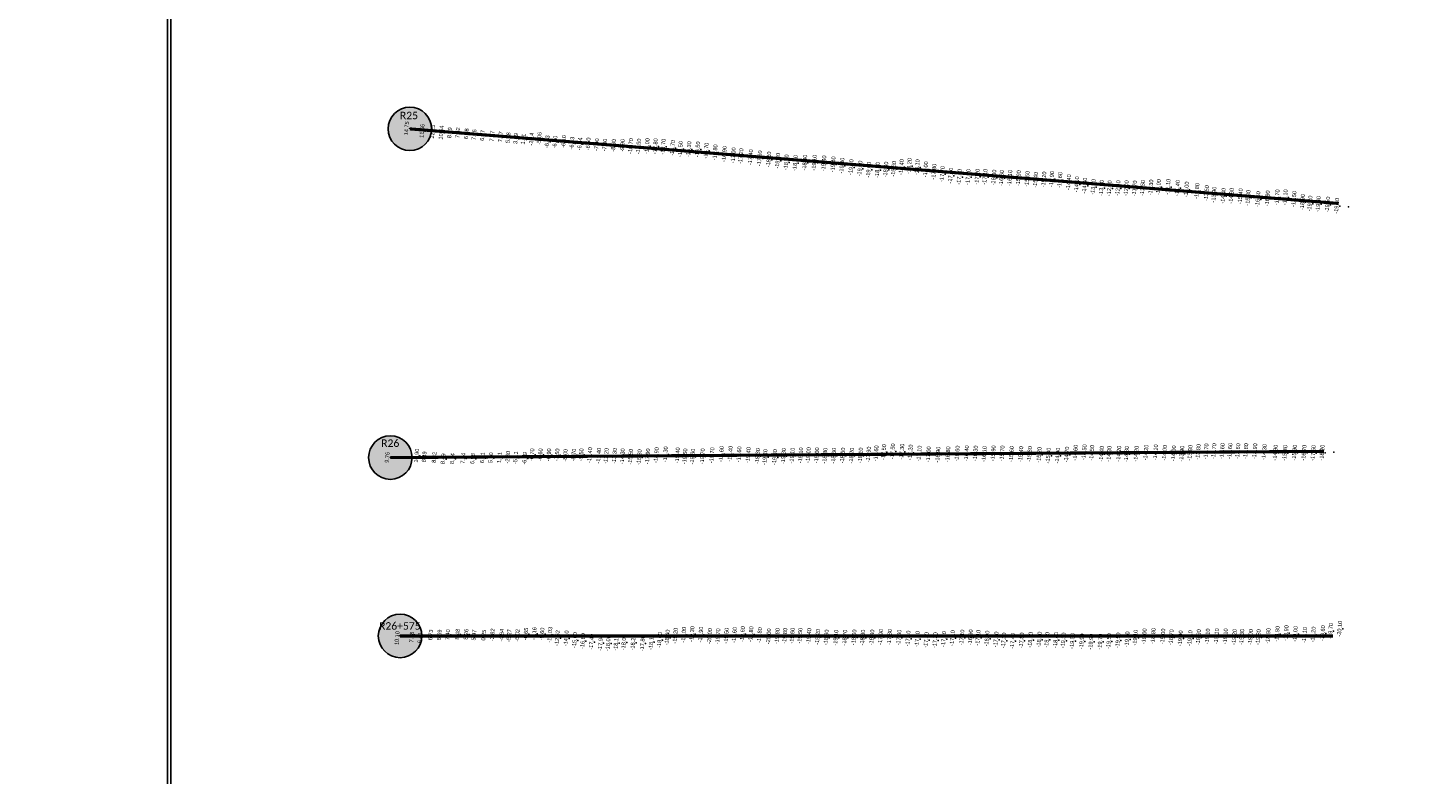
# Model space of a CAD drawing. Header units: feet. Extents: x 850675 to 1077306, y 463961 to 606658.
# Tile 61 of 77: x 943416 to 947924, y 570240 to 572645. Entities that reach past the tile are written whole.
import ezdxf
from ezdxf.enums import TextEntityAlignment as Align

# ---------------------------------------------------------------- set-up
doc = ezdxf.new("R2010")
doc.units = ezdxf.units.FT
doc.header["$MEASUREMENT"] = 0
doc.header["$XCLIPFRAME"] = 0
doc.header["$PDSIZE"] = 100
for name, color, linetype in [('Circle', 253, 'Continuous'), ('ELEV8', 7, 'Continuous'), ('Plan', 150, 'Continuous'), ('POINTS8', 7, 'Continuous'), ('Text', 255, 'Continuous')]:
    doc.layers.add(name, color=color, linetype=linetype)
doc.layers.add('MrSID', color=251, linetype='Continuous', transparency=0.2)
doc.styles.add('Legend', font='calibri.ttf')
doc.styles.add('MM-STANDARD', font='txt', dxfattribs={"height": 1})
picture_1 = doc.add_image_def('image8.sid', size_in_pixel=(6313, 6971))
picture_2 = doc.add_image_def('image10.sid', size_in_pixel=(6310, 6968))
picture_3 = doc.add_image_def('image11.jpg', size_in_pixel=(1570, 944))

# ---------------------------------------------------------------- blocks, each defined once
blk = doc.blocks.new('circle-block')
at = {"layer": 'Circle'}
h = blk.add_hatch(color=256, dxfattribs=at)
h.dxf.hatch_style = 1
edge = h.paths.add_edge_path()
edge.add_arc((945749.99, 597641.21), 70, 0, 360)
blk.add_circle((945749.99, 597641.21), 70, dxfattribs=at)

msp = doc.modelspace()

# ---------------------------------------------------------------- linework, layer by layer
at = {"layer": 'Plan', "const_width": 10}
for points in [[(944645.61, 572320.35), (947636.6282, 572080.253)], [(944582.62, 571262.19), (947589.1278, 571282.3014)], [(944613.81, 570688.03), (947618.2382, 570688.03)]]:
    msp.add_lwpolyline(points, dxfattribs=at)
at = {"layer": 'POINTS8', "color": 250, "linetype": 'Continuous', "lineweight": 0, "transparency": 33554687}
for p in [(944645.005, 572321.163, 14.751), (944694.8243, 572313.1556, 11.66), (944728.425, 572310.8036, 12.25), (944756.3136, 572307.7795, 10.541), (944783.5302, 572306.9395, 8.994), (944809.7138, 572307.1994, 7.52), (944837.854, 572303.776, 6.975), (944862.417, 572300.669, 7.656), (944889.419, 572298.608, 6.872), (944920.105, 572296.313, 7.072), (944947.603, 572294.269, 7.867), (944972.034, 572291.143, 5.682), (944996.39, 572288.639, 3.485), (945020.628, 572286.713, 1.805), (945047.0076, 572286.5143, -2.137), (945072.098, 572289.063, -5.061), (945097.5, 572278.3797, -6.1327), (945122.53, 572277.22, -6.3), (945150.89, 572279.13, -6.1), (945177.4751, 572273.8397, -6.1303), (945202.6728, 572271.1962, -6.1401), (945229.73, 572271.38, -6.5), (945257.26, 572268.54, -7), (945283.01, 572267.58, -7.8), (945311.24, 572266.76, -8.9), (945339.82, 572266.46, -9.9), (945366.25, 572264.18, -10.7), (945391.79, 572263.03, -11.5), (945419.23, 572264.3, -12), (945445.66, 572263.73, -12.8), (945471.09, 572262.26, -13.7), (945501.08, 572258.58, -14.7), (945526.38, 572255.02, -15.5), (945553.51, 572254.25, -16.3), (945581.94, 572253.65, -16.5), (945609.7, 572249.6, -16.7), (945638.03, 572244.2, -16.8), (945667.92, 572238.88, -16.9), (945696.97, 572234.65, -17), (945721.18, 572231.78, -17.2), (945752.41, 572228.37, -17.4), (945781.52, 572224.72, -17.6), (945810.7, 572221.15, -18.2), (945839.44, 572217.11, -18.3), (945867.28, 572211.86, -18.5), (945896.12, 572209.95, -18.8), (945926.77, 572211.24, -18.9), (945957.65, 572210.84, -19.1), (945988.22, 572208.62, -19.4), (946017.98, 572205.61, -19.4), (946046.57, 572201.45, -19.3), (946075.86, 572196.4, -19.3), (946104.43, 572192.02, -19.1), (946132.59, 572188.26, -19), (946160.87, 572187.64, -18.9), (946187.7, 572188.85, -18.8), (946213.02, 572191.26, -18.6), (946237.86, 572196.77, -18.4), (946263.13, 572200.13, -18.2), (946288.78, 572196.41, -18.1), (946316.24, 572189.64, -18), (946343.11, 572181.94, -17.8), (946369.49, 572174.6, -17.7), (946396.77, 572169.32, -17.7), (946424.51, 572165.25, -17.6), (946452.75, 572164.79, -17.4), (946482.05, 572165.77, -17.2), (946507.2, 572165.3, -17.1), (946535.59, 572163.08, -16.8), (946560.29, 572161.81, -16.6), (946587.1, 572161.78, -16.1), (946614.87, 572160.97, -15.9), (946642.95, 572158.81, -15.6), (946669.9, 572155.78, -15.4), (946696.58, 572156.99, -15.2), (946722.06, 572158.35, -14.9), (946748.44, 572155.2, -14.6), (946776.66, 572147.97, -14.4), (946802.5, 572141.36, -14.1), (946828.21, 572137.2, -14.3), (946855.68, 572133.02, -13.8), (946882.19, 572129.42, -13.1), (946907.73, 572128.49, -12.7), (946935.18, 572128.69, -12.4), (946962.08, 572128.69, -12), (946988.61, 572128, -11.7), (947014.59, 572129.57, -11.5), (947041.11, 572131.17, -11.3), (947065.95, 572132.25, -11), (947096.56, 572133.21, -11.1), (947126.72, 572129.58, -11.4), (947155.75, 572124.58, -12), (947189.71, 572119.63, -12.8), (947220.42, 572113.02, -13.5), (947244.69, 572108.15, -13.9), (947274.37, 572104.22, -14.4), (947300.56, 572104.36, -14.9), (947329.56, 572102.91, -15.4), (947354.28, 572097.92, -15.8), (947385.84, 572093.59, -16.5), (947416.63, 572095.92, -16.9), (947447.84, 572099.45, -17.7), (947474.16, 572099.46, -18.1), (947502.21, 572094.06, -18.5), (947529.52, 572084.47, -18.9), (947553.56, 572079.39, -19.2), (947580.32, 572078.08, -19.4), (947610.09, 572076.28, -19.5), (947639.76, 572072.04, -19.5), (947668.28, 572069.76, -19.4), (944677.159, 571267.764, 10.9), (945048.45, 571270.62, -6.7), (945075.28, 571270.57, -6.6), (945102.85, 571270.46, -6.9), (945129.45, 571270.23, -7.5), (945155.82, 571268.97, -8), (945183.05, 571269.75, -8.7), (945207.11, 571270.83, -9.5), (945234.46, 571269.37, -10.4), (945263.26, 571267.55, -11.4), (945287.45, 571267.08, -12.2), (945314.24, 571267.02, -13.3), (945448.77, 571269.43, -18.9), (945478.11, 571271.94, -19.3), (945516.78, 571268.86, -19.4), (945628.12, 571269.08, -19.7), (945658.17, 571273.11, -19.6), (945686.7, 571273.76, -19.4), (945715.27, 571272.12, -19.6), (945744.56, 571269.68, -19.4), (945774.88, 571266.48, -19.3), (945858.27, 571266.72, -19.3), (945886.37, 571268.05, -19.1), (945913.64, 571268.72, -19.1), (945938.41, 571269.35, -19), (945965.35, 571268.77, -19), (945991.96, 571267.67, -18.8), (946019.96, 571267.66, -18.6), (946048.95, 571268.19, -18.5), (946077.54, 571267.9, -18.2), (946106.02, 571268.41, -18.1), (946131.91, 571271.41, -17.9), (946156.52, 571275.3, -17.6), (946181.12, 571279.34, -17.5), (946209.74, 571281.57, -17.5), (946239.37, 571280.88, -17.3), (946266.83, 571278.07, -17.2), (946295.35, 571274.58, -17.1), (946325.01, 571272.06, -17), (946355.8, 571271.17, -16.9), (946387.68, 571272.09, -16.8), (946417.71, 571274.66, -16.6), (946447.7, 571275.32, -16.4), (946476.29, 571274.81, -16.3), (946504.95, 571273.1, -16.1), (946533.97, 571275.22, -15.9), (946562.39, 571275.01, -15.7), (946592.27, 571272.98, -15.6), (946622.48, 571272.8, -15.4), (946650.82, 571272.81, -15.3), (946681.5, 571270.6, -15.2), (946711.17, 571268.07, -15), (946740.97, 571268.02, -14.9), (946770.29, 571271.36, -14.7), (946798.2, 571277.37, -14.6), (946826.81, 571278.74, -14.5), (946851, 571276.95, -14.5), (946882.14, 571273.78, -14.4), (946906.73, 571273.92, -14.3), (946937.92, 571274.16, -14.2), (946962.77, 571273.28, -14.3), (946994.19, 571273.94, -14.2), (947025.57, 571277.73, -14.2), (947056.12, 571278.58, -14.1), (947085.43, 571276.96, -14), (947114.55, 571275.18, -14), (947140.94, 571274.31, -13.9), (947167.48, 571276.96, -13.9), (947193.72, 571280.16, -13.8), (947219.13, 571281.59, -13.7), (947244.14, 571282.32, -13.7), (947270.96, 571282.71, -13.6), (947296.08, 571282.83, -13.6), (947321.52, 571282.18, -13.6), (947346.94, 571282.46, -13.8), (947375.96, 571282.05, -13.9), (947406.4, 571279.59, -14.3), (947442.15, 571277.47, -14.9), (947473.02, 571276.4, -15.4), (947503.76, 571277.49, -15.9), (947534.4, 571277.13, -16.7), (947564.23, 571276.55, -17.5), (947592.72, 571277.52, -18.2), (947620.87, 571279.27, -18.9), (944582.62, 571262.19, 9.76), (944701.928, 571263.789, 8.487), (944733.887, 571262.057, 8.323), (944762.51, 571257.447, 8.49), (944792.497, 571258.052, 8.138), (944827.013, 571258.935, 7.543), (944857.653, 571258.079, 6.984), (944889.401, 571260.649, 6.314), (944916.143, 571260.649, 5.502), (944944.132, 571261.068, 1.808), (944970.605, 571262.641, -2.301), (944995.875, 571260.956, -5.113), (945025.2922, 571258.9715, -6.1868), (945339.64, 571265.78, -14.3), (945365.74, 571264.21, -15.5), (945393.82, 571262.82, -16.8), (945421.04, 571265.38, -17.9), (945541.04, 571265.58, -19.5), (945565.69, 571264.79, -19.5), (945597.29, 571265.72, -19.7), (945798.84, 571263.36, -19.4), (945830.08, 571262.93, -19.3), (944613.81, 570688.03, 10.1), (944660.695, 570691.414, 7.18), (944691.251, 570690.325, 6.405), (944722.535, 570690.509, 6.726), (944750.422, 570690.256, 6.693), (944777.455, 570691.103, 7.396), (944808.944, 570692.596, 8.479), (944836.205, 570692.609, 8.26), (944862.13, 570689.948, 5.969), (944893.363, 570689.774, 0.251), (944920.947, 570690.882, -3.818), (944950.738, 570689.723, -4.838), (944975.052, 570688.355, -5.266), (945001.364, 570689.307, -6.022), (945028.723, 570693.46, -6.646), (945055.5634, 570695.0759, -8.1563), (945080.8483, 570693.6112, -9.5961), (945106.0591, 570691.1255, -11.0289), (945130.1229, 570680.5982, -12.6242), (945484.03, 570682.26, -18.4), (945510.1, 570688.02, -19.2), (945537.04, 570691.24, -19), (945563.7, 570693.44, -19.3), (945591.83, 570691.8, -19.9), (945620.54, 570686.86, -20), (945647, 570686.22, -19.7), (945674.37, 570688.22, -19.5), (945700.19, 570690.72, -19.6), (945726.35, 570693.28, -19.6), (945753.61, 570692.91, -19.8), (945781.25, 570689.94, -19.8), (945810.59, 570685.99, -20), (945837.96, 570687.01, -19.8), (945862.52, 570687.76, -19.8), (945886.56, 570688.1, -19.6), (945911.36, 570688.1, -19.5), (945939.97, 570686.95, -19.4), (945968.38, 570684.32, -19.2), (945996.09, 570682.45, -18.9), (946026.88, 570681.76, -19.1), (946055.63, 570681.99, -18.7), (946085.41, 570682.66, -18.5), (946113.37, 570682.17, -18.3), (946142.77, 570682.48, -18.4), (946171.24, 570684.23, -17.9), (946199.72, 570684.08, -17.8), (946229.95, 570682.17, -17.6), (946402.18, 570680.43, -17.1), (946432.66, 570682.4, -17.1), (946460.35, 570682.79, -16.9), (946484.77, 570681.53, -17.1), (946991.19, 570681.71, -19.1), (947020.09, 570686.14, -19), (947048.62, 570687.23, -18.8), (947079.68, 570685.66, -19), (947106.75, 570683.22, -18.7), (947194.54, 570683.42, -18.9), (947223.43, 570685.83, -19.1), (947252.69, 570686.45, -19.1), (947281.3, 570686.1, -19.1), (947310.06, 570684.19, -19.2), (947334.07, 570684.3, -19.3), (947362.36, 570683.72, -19), (947387.31, 570683.46, -19.3), (947418.85, 570687.63, -18.9), (947448.12, 570694.26, -18.9), (947476.87, 570696.51, -18.9), (947506.37, 570693.93, -19), (947536.14, 570690.71, -19.1), (947564.23, 570691.96, -19.2), (947594.71, 570696.15, -19.6), (947619.98, 570703.46, -19.7), (947649.33, 570710.63, -20.1), (945158.82, 570679.48, -14.1), (945186.03, 570673.81, -15.6), (945212.11, 570670.82, -16.8), (945239.91, 570668.36, -17.4), (945269.19, 570664.94, -17.9), (945293.87, 570663.89, -18), (945319.37, 570665.18, -18.1), (945344.22, 570666.69, -18), (945374.02, 570666.14, -18.2), (945404.18, 570663.57, -17.8), (945432.6, 570667.67, -18.1), (945459.39, 570674.45, -18.6), (946259.43, 570679.04, -17.4), (946288.93, 570677.3, -17.3), (946317.91, 570674.79, -17.3), (946346.6, 570673.76, -17.3), (946374.26, 570677.33, -17.2), (946513.58, 570679.01, -16.9), (946542.71, 570675.92, -17.1), (946567.46, 570672.7, -17.3), (946596.04, 570671.15, -17.4), (946624.74, 570672.82, -17.8), (946653.15, 570674.88, -18.1), (946681.86, 570675.75, -18.3), (946706.48, 570675.01, -18.6), (946734.94, 570674.57, -18.8), (946759.38, 570672.8, -19.3), (946788.43, 570671.25, -19.5), (946818.73, 570669.66, -19.9), (946848.48, 570668.91, -19.9), (946878.08, 570668.77, -19.7), (946906.11, 570670.39, -19.5), (946935.12, 570672.95, -19.5), (946964.79, 570676.31, -19.3), (947136.37, 570679.54, -19), (947167.21, 570680.16, -19.1)]:
    msp.add_point(p, dxfattribs=at)

# ---------------------------------------------------------------- block references
at = {"layer": 'Circle'}
for p in [(-1104.38, -25320.86), (-1167.37, -26379.02), (-1136.18, -26953.18)]:
    msp.add_blockref('circle-block', p, dxfattribs=at)

# ---------------------------------------------------------------- texts
at = {"layer": 'ELEV8', "color": 18, "true_color": 0x000000, "transparency": 33554687, "style": 'MM-STANDARD'}
for s, p in [('14.75', (944645.005, 572321.163, 14.751)), ('11.66', (944694.8243, 572313.1556, 11.66)), ('12.25', (944728.425, 572310.8036, 12.25)), ('10.54', (944756.3136, 572307.7795, 10.541)), ('8.99', (944783.5302, 572306.9395, 8.994)), ('7.52', (944809.7138, 572307.1994, 7.52)), ('6.98', (944837.854, 572303.776, 6.975)), ('7.66', (944862.417, 572300.669, 7.656)), ('6.87', (944889.419, 572298.608, 6.872)), ('7.07', (944920.105, 572296.313, 7.072)), ('7.87', (944947.603, 572294.269, 7.867)), ('5.68', (944972.034, 572291.143, 5.682)), ('3.49', (944996.39, 572288.639, 3.485)), ('1.81', (945020.628, 572286.713, 1.805)), ('-2.14', (945047.0076, 572286.5143, -2.137)), ('-5.06', (945072.098, 572289.063, -5.061)), ('-6.13', (945097.5, 572278.3797, -6.1327)), ('-6.30', (945122.53, 572277.22, -6.3)), ('-6.10', (945150.89, 572279.13, -6.1)), ('-6.13', (945177.4751, 572273.8397, -6.1303)), ('-6.14', (945202.6728, 572271.1962, -6.1401)), ('-6.50', (945229.73, 572271.38, -6.5)), ('-7.00', (945257.26, 572268.54, -7)), ('-7.80', (945283.01, 572267.58, -7.8)), ('-8.90', (945311.24, 572266.76, -8.9)), ('-9.90', (945339.82, 572266.46, -9.9)), ('-10.70', (945366.25, 572264.18, -10.7)), ('-11.50', (945391.79, 572263.03, -11.5)), ('-12.00', (945419.23, 572264.3, -12)), ('-12.80', (945445.66, 572263.73, -12.8)), ('-13.70', (945471.09, 572262.26, -13.7)), ('-14.70', (945501.08, 572258.58, -14.7)), ('-15.50', (945526.38, 572255.02, -15.5)), ('-16.30', (945553.51, 572254.25, -16.3)), ('-16.50', (945581.94, 572253.65, -16.5)), ('-16.70', (945609.7, 572249.6, -16.7)), ('-16.80', (945638.03, 572244.2, -16.8)), ('-16.90', (945667.92, 572238.88, -16.9)), ('-17.00', (945696.97, 572234.65, -17)), ('-17.20', (945721.18, 572231.78, -17.2)), ('-17.40', (945752.41, 572228.37, -17.4)), ('-17.60', (945781.52, 572224.72, -17.6)), ('-18.20', (945810.7, 572221.15, -18.2)), ('-18.30', (945839.44, 572217.11, -18.3)), ('-18.50', (945867.28, 572211.86, -18.5)), ('-18.80', (945896.12, 572209.95, -18.8)), ('-18.90', (945926.77, 572211.24, -18.9)), ('-19.10', (945957.65, 572210.84, -19.1)), ('-19.40', (945988.22, 572208.62, -19.4)), ('-19.40', (946017.98, 572205.61, -19.4)), ('-19.30', (946046.57, 572201.45, -19.3)), ('-19.30', (946075.86, 572196.4, -19.3)), ('-19.10', (946104.43, 572192.02, -19.1)), ('-19.00', (946132.59, 572188.26, -19)), ('-18.90', (946160.87, 572187.64, -18.9)), ('-18.80', (946187.7, 572188.85, -18.8)), ('-18.60', (946213.02, 572191.26, -18.6)), ('-18.40', (946237.86, 572196.77, -18.4)), ('-18.20', (946263.13, 572200.13, -18.2)), ('-18.10', (946288.78, 572196.41, -18.1)), ('-18.00', (946316.24, 572189.64, -18)), ('-17.80', (946343.11, 572181.94, -17.8)), ('-17.70', (946369.49, 572174.6, -17.7)), ('-17.70', (946396.77, 572169.32, -17.7)), ('-17.60', (946424.51, 572165.25, -17.6)), ('-17.40', (946452.75, 572164.79, -17.4)), ('-17.20', (946482.05, 572165.77, -17.2)), ('-17.10', (946507.2, 572165.3, -17.1)), ('-16.80', (946535.59, 572163.08, -16.8)), ('-16.60', (946560.29, 572161.81, -16.6)), ('-16.10', (946587.1, 572161.78, -16.1)), ('-15.90', (946614.87, 572160.97, -15.9)), ('-15.60', (946642.95, 572158.81, -15.6)), ('-15.40', (946669.9, 572155.78, -15.4)), ('-15.20', (946696.58, 572156.99, -15.2)), ('-14.90', (946722.06, 572158.35, -14.9)), ('-14.60', (946748.44, 572155.2, -14.6)), ('-14.40', (946776.66, 572147.97, -14.4)), ('-14.10', (946802.5, 572141.36, -14.1)), ('-14.30', (946828.21, 572137.2, -14.3)), ('-13.80', (946855.68, 572133.02, -13.8)), ('-13.10', (946882.19, 572129.42, -13.1)), ('-12.70', (946907.73, 572128.49, -12.7)), ('-12.40', (946935.18, 572128.69, -12.4)), ('-12.00', (946962.08, 572128.69, -12)), ('-11.70', (946988.61, 572128, -11.7)), ('-11.50', (947014.59, 572129.57, -11.5)), ('-11.30', (947041.11, 572131.17, -11.3)), ('-11.00', (947065.95, 572132.25, -11)), ('-11.10', (947096.56, 572133.21, -11.1)), ('-11.40', (947126.72, 572129.58, -11.4)), ('-12.00', (947155.75, 572124.58, -12)), ('-12.80', (947189.71, 572119.63, -12.8)), ('-13.50', (947220.42, 572113.02, -13.5)), ('-13.90', (947244.69, 572108.15, -13.9)), ('-14.40', (947274.37, 572104.22, -14.4)), ('-14.90', (947300.56, 572104.36, -14.9)), ('-15.40', (947329.56, 572102.91, -15.4)), ('-15.80', (947354.28, 572097.92, -15.8)), ('-17.70', (947447.84, 572099.45, -17.7)), ('-18.10', (947474.16, 572099.46, -18.1)), ('-16.50', (947385.84, 572093.59, -16.5)), ('-16.90', (947416.63, 572095.92, -16.9)), ('-18.50', (947502.21, 572094.06, -18.5)), ('-18.90', (947529.52, 572084.47, -18.9)), ('-19.20', (947553.56, 572079.39, -19.2)), ('-19.40', (947580.32, 572078.08, -19.4)), ('-19.50', (947610.09, 572076.28, -19.5)), ('-19.50', (947639.76, 572072.04, -19.5)), ('9.76', (944582.62, 571262.19, 9.76)), ('10.90', (944677.159, 571267.764, 10.9)), ('8.49', (944701.928, 571263.789, 8.487)), ('8.32', (944733.887, 571262.057, 8.323)), ('8.49', (944762.51, 571257.447, 8.49)), ('8.14', (944792.497, 571258.052, 8.138)), ('7.54', (944827.013, 571258.935, 7.543)), ('6.98', (944857.653, 571258.079, 6.984)), ('6.31', (944889.401, 571260.649, 6.314)), ('5.50', (944916.143, 571260.649, 5.502)), ('1.81', (944944.132, 571261.068, 1.808)), ('-2.30', (944970.605, 571262.641, -2.301)), ('-5.11', (944995.875, 571260.956, -5.113)), ('-6.19', (945025.2922, 571258.9715, -6.1868)), ('-6.70', (945048.45, 571270.62, -6.7)), ('-6.60', (945075.28, 571270.57, -6.6)), ('-6.90', (945102.85, 571270.46, -6.9)), ('-7.50', (945129.45, 571270.23, -7.5)), ('-8.00', (945155.82, 571268.97, -8)), ('-8.70', (945183.05, 571269.75, -8.7)), ('-9.50', (945207.11, 571270.83, -9.5)), ('-10.40', (945234.46, 571269.37, -10.4)), ('-11.40', (945263.26, 571267.55, -11.4)), ('-12.20', (945287.45, 571267.08, -12.2)), ('-13.30', (945314.24, 571267.02, -13.3)), ('-14.30', (945339.64, 571265.78, -14.3)), ('-15.50', (945365.74, 571264.21, -15.5)), ('-16.80', (945393.82, 571262.82, -16.8)), ('-17.90', (945421.04, 571265.38, -17.9)), ('-18.90', (945448.77, 571269.43, -18.9)), ('-19.30', (945478.11, 571271.94, -19.3)), ('-19.40', (945516.78, 571268.86, -19.4)), ('-19.50', (945541.04, 571265.58, -19.5)), ('-19.50', (945565.69, 571264.79, -19.5)), ('-19.70', (945597.29, 571265.72, -19.7)), ('-19.70', (945628.12, 571269.08, -19.7)), ('-19.60', (945658.17, 571273.11, -19.6)), ('-19.40', (945686.7, 571273.76, -19.4)), ('-19.60', (945715.27, 571272.12, -19.6)), ('-19.40', (945744.56, 571269.68, -19.4)), ('-19.30', (945774.88, 571266.48, -19.3)), ('-19.40', (945798.84, 571263.36, -19.4)), ('-19.30', (945830.08, 571262.93, -19.3)), ('-19.30', (945858.27, 571266.72, -19.3)), ('-19.10', (945886.37, 571268.05, -19.1)), ('-19.10', (945913.64, 571268.72, -19.1)), ('-19.00', (945938.41, 571269.35, -19)), ('-19.00', (945965.35, 571268.77, -19)), ('-18.80', (945991.96, 571267.67, -18.8)), ('-18.60', (946019.96, 571267.66, -18.6)), ('-18.50', (946048.95, 571268.19, -18.5)), ('-18.20', (946077.54, 571267.9, -18.2)), ('-18.10', (946106.02, 571268.41, -18.1)), ('-17.90', (946131.91, 571271.41, -17.9)), ('-17.60', (946156.52, 571275.3, -17.6)), ('-17.50', (946181.12, 571279.34, -17.5)), ('-17.50', (946209.74, 571281.57, -17.5)), ('-17.30', (946239.37, 571280.88, -17.3)), ('-17.20', (946266.83, 571278.07, -17.2)), ('-17.10', (946295.35, 571274.58, -17.1)), ('-17.00', (946325.01, 571272.06, -17)), ('-16.90', (946355.8, 571271.17, -16.9)), ('-16.80', (946387.68, 571272.09, -16.8)), ('-16.60', (946417.71, 571274.66, -16.6)), ('-16.40', (946447.7, 571275.32, -16.4)), ('-16.30', (946476.29, 571274.81, -16.3)), ('-16.10', (946504.95, 571273.1, -16.1)), ('-15.90', (946533.97, 571275.22, -15.9)), ('-15.70', (946562.39, 571275.01, -15.7)), ('-15.60', (946592.27, 571272.98, -15.6)), ('-15.40', (946622.48, 571272.8, -15.4)), ('-15.30', (946650.82, 571272.81, -15.3)), ('-15.20', (946681.5, 571270.6, -15.2)), ('-15.00', (946711.17, 571268.07, -15)), ('-14.90', (946740.97, 571268.02, -14.9)), ('-14.70', (946770.29, 571271.36, -14.7)), ('-14.60', (946798.2, 571277.37, -14.6)), ('-14.50', (946826.81, 571278.74, -14.5)), ('-14.50', (946851, 571276.95, -14.5)), ('-14.40', (946882.14, 571273.78, -14.4)), ('-14.30', (946906.73, 571273.92, -14.3)), ('-14.20', (946937.92, 571274.16, -14.2)), ('-14.30', (946962.77, 571273.28, -14.3)), ('-14.20', (946994.19, 571273.94, -14.2)), ('-14.20', (947025.57, 571277.73, -14.2)), ('-14.10', (947056.12, 571278.58, -14.1)), ('-14.00', (947085.43, 571276.96, -14)), ('-14.00', (947114.55, 571275.18, -14)), ('-13.90', (947140.94, 571274.31, -13.9)), ('-13.90', (947167.48, 571276.96, -13.9)), ('-13.80', (947193.72, 571280.16, -13.8)), ('-13.70', (947219.13, 571281.59, -13.7)), ('-13.70', (947244.14, 571282.32, -13.7)), ('-13.60', (947270.96, 571282.71, -13.6)), ('-13.60', (947296.08, 571282.83, -13.6)), ('-13.60', (947321.52, 571282.18, -13.6)), ('-13.80', (947346.94, 571282.46, -13.8)), ('-13.90', (947375.96, 571282.05, -13.9)), ('-14.30', (947406.4, 571279.59, -14.3)), ('-14.90', (947442.15, 571277.47, -14.9)), ('-15.40', (947473.02, 571276.4, -15.4)), ('-15.90', (947503.76, 571277.49, -15.9)), ('-16.70', (947534.4, 571277.13, -16.7)), ('-17.50', (947564.23, 571276.55, -17.5)), ('-18.20', (947592.72, 571277.52, -18.2)), ('-19.70', (947619.98, 570703.46, -19.7)), ('-20.10', (947649.33, 570710.63, -20.1)), ('10.10', (944614.2888, 570680.3742, 10.1)), ('7.18', (944661.1738, 570683.7582, 7.18)), ('6.41', (944687.8991, 570681.2339, 6.405)), ('6.73', (944722.535, 570690.509, 6.726)), ('6.69', (944750.422, 570690.256, 6.693)), ('7.40', (944777.455, 570691.103, 7.396)), ('8.48', (944808.944, 570692.596, 8.479)), ('8.26', (944836.205, 570692.609, 8.26)), ('5.97', (944862.13, 570689.948, 5.969)), ('0.25', (944893.363, 570689.774, 0.251)), ('-3.82', (944920.947, 570690.882, -3.818)), ('-4.84', (944950.738, 570689.723, -4.838)), ('-5.27', (944975.052, 570688.355, -5.266)), ('-6.02', (945001.364, 570689.307, -6.022)), ('-6.65', (945028.723, 570693.46, -6.646)), ('-8.16', (945055.5634, 570695.0759, -8.1563)), ('-9.60', (945080.8483, 570693.6112, -9.5961)), ('-11.03', (945106.0591, 570691.1255, -11.0289)), ('-12.62', (945130.1229, 570680.5982, -12.6242)), ('-14.10', (945158.82, 570679.48, -14.1)), ('-15.60', (945186.03, 570673.81, -15.6)), ('-16.80', (945212.11, 570670.82, -16.8)), ('-17.40', (945239.91, 570668.36, -17.4)), ('-17.90', (945269.19, 570664.94, -17.9)), ('-18.00', (945293.87, 570663.89, -18)), ('-18.10', (945319.37, 570665.18, -18.1)), ('-18.00', (945344.22, 570666.69, -18)), ('-18.20', (945374.02, 570666.14, -18.2)), ('-17.80', (945404.18, 570663.57, -17.8)), ('-18.10', (945432.6, 570667.67, -18.1)), ('-18.60', (945459.39, 570674.45, -18.6)), ('-18.40', (945484.03, 570682.26, -18.4)), ('-19.20', (945510.1, 570688.02, -19.2)), ('-19.00', (945537.04, 570691.24, -19)), ('-19.30', (945563.7, 570693.44, -19.3)), ('-19.90', (945591.83, 570691.8, -19.9)), ('-20.00', (945620.54, 570686.86, -20)), ('-19.70', (945647, 570686.22, -19.7)), ('-19.50', (945674.37, 570688.22, -19.5)), ('-19.60', (945700.19, 570690.72, -19.6)), ('-19.60', (945726.35, 570693.28, -19.6)), ('-19.80', (945753.61, 570692.91, -19.8)), ('-19.80', (945781.25, 570689.94, -19.8)), ('-20.00', (945810.59, 570685.99, -20)), ('-19.80', (945837.96, 570687.01, -19.8)), ('-19.80', (945862.52, 570687.76, -19.8)), ('-19.60', (945886.56, 570688.1, -19.6)), ('-19.50', (945911.36, 570688.1, -19.5)), ('-19.40', (945939.97, 570686.95, -19.4)), ('-19.20', (945968.38, 570684.32, -19.2)), ('-18.90', (945996.09, 570682.45, -18.9)), ('-19.10', (946026.88, 570681.76, -19.1)), ('-18.70', (946055.63, 570681.99, -18.7)), ('-18.50', (946085.41, 570682.66, -18.5)), ('-18.30', (946113.37, 570682.17, -18.3)), ('-18.40', (946142.77, 570682.48, -18.4)), ('-17.90', (946171.24, 570684.23, -17.9)), ('-17.80', (946199.72, 570684.08, -17.8)), ('-17.60', (946229.95, 570682.17, -17.6)), ('-17.40', (946259.43, 570679.04, -17.4)), ('-17.30', (946288.93, 570677.3, -17.3)), ('-17.30', (946317.91, 570674.79, -17.3)), ('-17.30', (946346.6, 570673.76, -17.3)), ('-17.20', (946374.26, 570677.33, -17.2)), ('-17.10', (946402.18, 570680.43, -17.1)), ('-17.10', (946432.66, 570682.4, -17.1)), ('-16.90', (946460.35, 570682.79, -16.9)), ('-17.10', (946484.77, 570681.53, -17.1)), ('-16.90', (946513.58, 570679.01, -16.9)), ('-17.10', (946542.71, 570675.92, -17.1)), ('-17.30', (946567.46, 570672.7, -17.3)), ('-17.40', (946596.04, 570671.15, -17.4)), ('-17.80', (946624.74, 570672.82, -17.8)), ('-18.10', (946653.15, 570674.88, -18.1)), ('-18.30', (946681.86, 570675.75, -18.3)), ('-18.60', (946706.48, 570675.01, -18.6)), ('-18.80', (946734.94, 570674.57, -18.8)), ('-19.30', (946759.38, 570672.8, -19.3)), ('-19.50', (946788.43, 570671.25, -19.5)), ('-19.90', (946818.73, 570669.66, -19.9)), ('-19.90', (946848.48, 570668.91, -19.9)), ('-19.70', (946878.08, 570668.77, -19.7)), ('-19.50', (946906.11, 570670.39, -19.5)), ('-19.50', (946935.12, 570672.95, -19.5)), ('-19.30', (946964.79, 570676.31, -19.3)), ('-19.10', (946991.19, 570681.71, -19.1)), ('-19.00', (947020.09, 570686.14, -19)), ('-18.80', (947048.62, 570687.23, -18.8)), ('-19.00', (947079.68, 570685.66, -19)), ('-18.70', (947106.75, 570683.22, -18.7)), ('-19.00', (947136.37, 570679.54, -19)), ('-19.10', (947167.21, 570680.16, -19.1)), ('-18.90', (947194.54, 570683.42, -18.9)), ('-19.10', (947223.43, 570685.83, -19.1)), ('-19.10', (947252.69, 570686.45, -19.1)), ('-19.10', (947281.3, 570686.1, -19.1)), ('-19.20', (947310.06, 570684.19, -19.2)), ('-19.30', (947334.07, 570684.3, -19.3)), ('-19.00', (947362.36, 570683.72, -19)), ('-19.30', (947387.31, 570683.46, -19.3)), ('-18.90', (947418.85, 570687.63, -18.9)), ('-18.90', (947448.12, 570694.26, -18.9)), ('-18.90', (947476.87, 570696.51, -18.9)), ('-19.00', (947506.37, 570693.93, -19)), ('-19.10', (947536.14, 570690.71, -19.1)), ('-19.20', (947564.23, 570691.96, -19.2)), ('-19.60', (947594.71, 570696.15, -19.6))]:
    msp.add_text(s, height=13, rotation=85, dxfattribs=at).set_placement(p, align=Align.BOTTOM_CENTER)
at = {"layer": 'Text', "color": 255, "style": 'Legend'}
for s, p in [('R25', (944642.5637, 572363.5249)), ('R26', (944582.3035, 571308.7234)), ('R26+575', (944613.1847, 570720.2697))]:
    msp.add_text(s, height=24, dxfattribs=at).set_placement(p, align=Align.MIDDLE_CENTER)

# ---------------------------------------------------------------- pictures from other files: only their frames are drawn
at = {"layer": 'MrSID'}
image = msp.add_image(picture_3, insert=(851552.7296, 463961.3689), size_in_units=(225757.9943, 135742.3864), rotation=0.370518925, dxfattribs=at)
image.dxf.flags = 7
image = msp.add_image(picture_1, insert=(943713.7971, 561212.1411), size_in_units=(20711.9423, 22870.7349), dxfattribs=at)
image.set_boundary_path([(45.7153, -0.5), (1915.534644, 6970.5)])
image = msp.add_image(picture_2, insert=(923173.4221, 561079.8586), size_in_units=(20702.0997, 22860.8924), dxfattribs=at)
image.dxf.flags = 7

doc.saveas('drawing.dxf')
